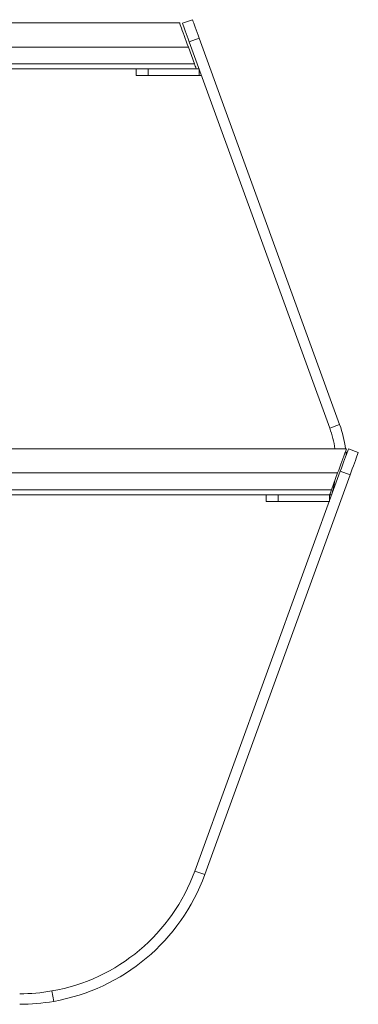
# Model space of a CAD drawing. Header units: millimetres. Extents: x 72 to 2598, y 61 to 1542.
# Tile 8 of 10: x 1704 to 1962, y 793 to 1542. Entities that reach past the tile are written whole.
import ezdxf

# ---------------------------------------------------------------- set-up
doc = ezdxf.new("R2010")
doc.units = ezdxf.units.MM

msp = doc.modelspace()

# ---------------------------------------------------------------- linework, layer by layer
at = {"color": 7, "linetype": 'Continuous', "lineweight": 15}
for p, q in [((1016.781, 1539.892), (1826.042, 1539.892)), ((1828.255, 1539.661), (1835.772, 1542.397)), ((1832.73, 1521.518), (1016.781, 1521.518)), ((1837.37, 1508.767), (1832.73, 1521.518)), ((1840.902, 1528.301), (1833.385, 1525.565)), ((1940.408, 1231.52), (1833.385, 1525.565)), ((1947.926, 1234.257), (1840.902, 1528.301)), ((1016.781, 1508.767), (1837.37, 1508.767)), ((1838.781, 1504.892), (1016.781, 1504.892)), ((1792.909, 1499.892), (1792.909, 1504.892)), ((1802.038, 1499.892), (1792.909, 1499.892)), ((1802.038, 1504.892), (1802.038, 1499.892)), ((1840.909, 1499.892), (1802.038, 1499.892)), ((1840.909, 1504.892), (1838.781, 1504.892)), ((1840.909, 1499.892), (1840.909, 1504.892)), ((1842.729, 1499.892), (1840.909, 1499.892)), ((1940.408, 1231.52), (1947.926, 1234.257)), ((1017.559, 1215.854), (1953.059, 1215.854)), ((1954.624, 1215.854), (1962.141, 1213.118)), ((1946.371, 1197.48), (1017.559, 1197.48)), ((1837.679, 894.551), (1948.406, 1198.77)), ((1845.197, 891.815), (1955.923, 1196.034)), ((1941.73, 1184.729), (1946.371, 1197.48)), ((1955.923, 1196.034), (1948.406, 1198.77)), ((1017.559, 1184.729), (1941.73, 1184.729)), ((1928.137, 1180.854), (1017.559, 1180.854)), ((1892.065, 1175.854), (1892.065, 1180.854)), ((1901.194, 1180.854), (1901.194, 1175.854)), ((1940.065, 1180.854), (1928.137, 1180.854)), ((1940.32, 1180.854), (1940.065, 1180.854)), ((1940.065, 1175.854), (1940.065, 1180.854)), ((1941.885, 1180.854), (1940.32, 1180.854)), ((1901.194, 1175.854), (1892.065, 1175.854)), ((1940.065, 1175.854), (1901.194, 1175.854)), ((1845.197, 891.815), (1837.679, 894.551)), ((1728.762, 803.251), (1730.144, 795.371))]:
    msp.add_line(p, q, dxfattribs=at)
at = {"color": 7, "linetype": 'Continuous', "lineweight": 15, "flags": 128}
for points in [[(1826.042, 1539.892), (1826.103, 1539.724), (1826.285, 1539.224), (1826.584, 1538.402), (1826.993, 1537.278), (1827.503, 1535.877), (1828.103, 1534.23), (1828.779, 1532.373), (1829.515, 1530.349), (1830.297, 1528.202), (1831.105, 1525.982), (1831.922, 1523.737), (1832.73, 1521.518)], [(1833.385, 1525.565), (1832.582, 1527.77), (1831.8, 1529.921), (1831.056, 1531.964), (1830.369, 1533.85), (1829.757, 1535.532), (1829.234, 1536.969), (1828.814, 1538.124), (1828.506, 1538.971), (1828.318, 1539.487), (1828.255, 1539.661)], [(1835.772, 1542.397), (1835.835, 1542.223), (1836.023, 1541.707), (1836.331, 1540.86), (1836.752, 1539.705), (1837.275, 1538.268), (1837.887, 1536.586), (1838.573, 1534.7), (1839.317, 1532.657), (1840.1, 1530.506), (1840.902, 1528.301)], [(1837.37, 1508.767), (1837.701, 1507.858), (1838.005, 1507.024), (1838.27, 1506.295), (1838.487, 1505.699), (1838.648, 1505.256), (1838.748, 1504.984), (1838.781, 1504.892)], [(1953.059, 1215.854), (1952.998, 1215.686), (1952.816, 1215.186), (1952.517, 1214.364), (1952.108, 1213.241), (1951.598, 1211.839), (1950.998, 1210.192), (1950.322, 1208.335), (1949.585, 1206.311), (1948.804, 1204.164), (1947.996, 1201.944), (1947.179, 1199.699), (1946.371, 1197.48)], [(1948.406, 1198.77), (1949.23, 1201.034), (1950.061, 1203.317), (1950.877, 1205.559), (1951.657, 1207.702), (1952.38, 1209.688), (1953.027, 1211.466), (1953.581, 1212.989), (1954.028, 1214.217), (1954.356, 1215.119), (1954.557, 1215.669), (1954.624, 1215.854)], [(1952.947, 1211.247), (1952.835, 1212.524), (1952.609, 1214.619)], [(1962.141, 1213.118), (1962.074, 1212.933), (1961.874, 1212.382), (1961.546, 1211.481), (1961.099, 1210.253), (1960.544, 1208.73), (1959.897, 1206.952), (1959.174, 1204.966), (1958.395, 1202.823), (1957.579, 1200.581), (1956.748, 1198.298), (1955.923, 1196.034)], [(1941.73, 1184.729), (1941.399, 1183.82), (1941.096, 1182.986), (1940.831, 1182.257), (1940.613, 1181.661), (1940.452, 1181.218), (1940.353, 1180.946), (1940.32, 1180.854)]]:
    msp.add_lwpolyline(points, dxfattribs=at)
at = {"color": 7, "linetype": 'Continuous', "lineweight": 15}
for centre, radius, start, end in [((1865.233, 1204.159), 80, 8.406208, 20), ((1865.233, 1204.159), 88, 7.637216, 20), ((1865.233, 1204.159), 80, 343.063613, 351.003513), ((1704.243, 943.118), 142, 279.94329, 340), ((1704.243, 943.118), 150, 279.94329, 340), ((1704.243, 943.118), 142, 270, 279.94329), ((1704.243, 943.118), 150, 270, 279.94329)]:
    msp.add_arc(centre, radius, start, end, dxfattribs=at)

doc.saveas('drawing.dxf')
